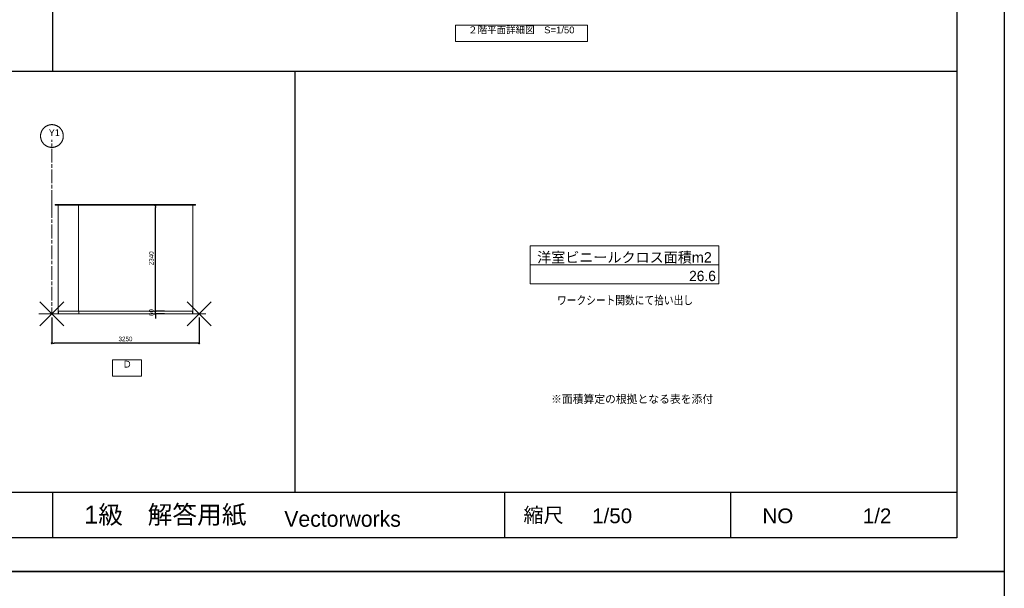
# Model space of a CAD drawing. Header units: millimetres. Extents: x -38341 to 3709, y -10682 to 48718.
# Tile 54 of 118: x -18038 to 3709, y 18647 to 31204. Entities that reach past the tile are written whole.
import ezdxf

# ---------------------------------------------------------------- set-up
doc = ezdxf.new("R2010")
doc.units = ezdxf.units.MM
doc.header["$LTSCALE"] = 50
doc.header["$PDMODE"] = 1
doc.header["$PDSIZE"] = -2
doc.linetypes.add('ISO-08 一点鎖線', pattern=[9.144, 6.096, -0.762, 1.524, -0.762])
for name, color, linetype, lineweight in [('00ライン-グリッド-番号', 7, 'Continuous', 5), ('00ライン-グリッド-番号_ハッチング', 7, 'Continuous', 5), ('02モデリング-03スラブ', 7, 'Continuous', 5), ('02モデリング-04壁-巾木', 7, 'Continuous', 5), ('02モデリング-04壁-巾木_ハッチング', 7, 'Continuous', 5), ('02モデリング-05天井', 7, 'Continuous', 5), ('02モデリング-05天井_ハッチング', 7, 'Continuous', 5), ('一般', 7, 'Continuous', 5), ('一般_ハッチング', 7, 'Continuous', 5), ('寸法', 7, 'Continuous', 5), ('洋室ビニールクロス面積算定用', 7, 'Continuous', 5), ('洋室ビニールクロス面積算定用_ハッチング', 7, 'Continuous', 5), ('解答例線', 7, 'Continuous', 5)]:
    doc.layers.add(name, color=color, linetype=linetype, lineweight=lineweight)
doc.layers.add('00ライン-グリッド-線', color=13, linetype='ISO-08 一点鎖線', lineweight=5, true_color=0xff5454)
doc.styles.add('Helvetica Neue', font='HelveticaNeue.ttc')
doc.styles.add('Osaka', font='txt', dxfattribs={"bigfont": 'Osaka'})
doc.styles.add('PT Sans Narrow', font='PTSans.ttc')
doc.styles.get("Standard").update_dxf_attribs({"font": 'txt', "bigfont": 'BIGFONT.SHX'})
doc.dimstyles.new('hiro2', dxfattribs={"dimtxt": 99.953704, "dimasz": 49.996948, "dimexe": 0, "dimexo": 75, "dimgap": 40, "dimtad": 1, "dimdsep": 46, "dimlunit": 6, "dimtxsty": 'PT Sans Narrow', "dimblk": 'DOT', "dimblk1": 'DOT', "dimblk2": 'DOT', "dimcen": 0, "dimazin": 0, "dimtfac": 0.8, "dimtix": 1, "dimtmove": 0, "dimatfit": 0, "dimldrblk": 'VW_FILLEDARROW', "dimfxl": 1, "dimfrac": 2, "dimtolj": 1, "dimarcsym": 0})

# ---------------------------------------------------------------- blocks, each defined once
blk = doc.blocks.new('_図面枠 (3D)')
at = {"layer": '解答例線', "color": 7, "linetype": 'Continuous', "lineweight": 25, "transparency": 33554687}
for p, q in [((-50, 57895), (-50, 22080)), ((-39998, 22080), (39898, 22080)), ((10660, 22080), (10660, 3475)), ((39898, 3475), (-39998, 3475)), ((-50, 3475), (-50, 1465)), ((19924, 3475), (19924, 1465)), ((29911, 3475), (29911, 1465))]:
    blk.add_line(p, q, dxfattribs=at)
at = {"layer": '解答例線', "color": 7, "linetype": 'Continuous', "lineweight": 5, "transparency": 33554687}
for p, q in [((-600, 11884), (459, 10825)), ((-600, 10825), (459, 11884)), ((5900, 11884), (6959, 10825)), ((5900, 10825), (6959, 11884))]:
    blk.add_line(p, q, dxfattribs=at)
at = {"layer": '解答例線', "color": 7, "linetype": 'Continuous', "lineweight": 25, "transparency": 33554687, "flags": 128}
for points in [[(-42100, 59380), (42000, 59380), (42000, -20), (-42100, -20)], [(-39998, 57895), (39898, 57895), (39898, 1465), (-39998, 1465)], [(-42100, -20), (42000, -20), (42000, -59420), (-42100, -59420)]]:
    blk.add_lwpolyline(points, close=True, dxfattribs=at)
at = {"layer": '解答例線', "color": 7, "linetype": 'Continuous', "lineweight": 5, "transparency": 33554687, "flags": 128}
for points in [[(17760, 23392), (23592, 23392), (23592, 24111), (17760, 24111)], [(2600, 8614), (3882, 8614), (3882, 9332), (2600, 9332)]]:
    blk.add_lwpolyline(points, close=True, dxfattribs=at)
at = {"layer": '解答例線', "color": 7, "transparency": 33554687}
for s, insert, char_height, attachment_point, line_spacing_factor, style in [('２階平面詳細図\u3000S=1/50', (20664, 24051), 300, 2, 0.25, 'Helvetica Neue'), ('D', (3256, 9288), 300, 2, 0.25, 'Helvetica Neue'), ('※面積算定の根拠となる表を添付', (25558, 7769), 350, 2, 0.25, 'Helvetica Neue'), ('1級\u3000解答用紙', (1356, 2434), 800, 4, 0.25, 'Helvetica Neue'), ('Vectorworks', (10195, 2656), 699.68, 1, 1.100739, 'PT Sans Narrow'), ('縮尺', (20760, 2434), 650, 4, 0.25, 'Helvetica Neue'), ('1/50', (23793, 2434), 650, 4, 0.25, 'Helvetica Neue'), ('NO', (31317, 2434), 650, 4, 0.25, 'Helvetica Neue'), ('1/2', (35750, 2434), 650, 4, 0.25, 'Helvetica Neue')]:
    blk.add_mtext(s, dxfattribs=dict(at, insert=insert, char_height=char_height, attachment_point=attachment_point, line_spacing_factor=line_spacing_factor, style=style))
blk = doc.blocks.new('Section-15')
at = {"layer": '02モデリング-04壁-巾木', "color": 7, "linetype": 'Continuous', "lineweight": 13, "transparency": 33554687}
blk.add_line((-2655, 3155), (-2655, 3215), dxfattribs=at)
at = {"layer": '02モデリング-04壁-巾木', "color": 7, "linetype": 'Continuous', "lineweight": 13, "transparency": 33554687, "flags": 128}
blk.add_lwpolyline([(-3105, 3155), (-145, 3155), (-145, 3215), (-3105, 3215)], dxfattribs=at)
at = {"layer": '洋室ビニールクロス面積算定用', "color": 7, "linetype": 'Continuous', "lineweight": 5, "transparency": 33554687}
for p, q in [((-2664, 3215), (-2664, 5555)), ((-2406, 5555), (-2251, 5555)), ((-136, 3215), (-136, 5555)), ((-3115, 3235), (-3115, 5338)), ((-3114, 3235), (-3114, 5338))]:
    blk.add_line(p, q, dxfattribs=at)
blk = doc.blocks.new('Section-16')
at = {"layer": '洋室ビニールクロス面積算定用_ハッチング', "linetype": 'Continuous', "lineweight": 0, "true_color": 0xffd6d6, "transparency": 33554687}
for points in [[(-3115, 5555), (-3114, 5555), (-3114, 5338), (-3114, 3235), (-3114, 3215), (-3115, 3215), (-3115, 3235), (-3115, 5338)], [(-136, 5555), (-136, 3215), (-135, 3215), (-135, 5555)]]:
    blk.add_hatch(color=254, dxfattribs=at).paths.add_polyline_path(points)
at = {"color": 255, "linetype": 'Continuous', "lineweight": 5, "transparency": 33554687}
for points, layer in [([(-3105, 3155), (-3105, 3215), (-3115, 3215), (-3115, 3155)], '02モデリング-04壁-巾木_ハッチング'), ([(-145, 3215), (-145, 3155), (-135, 3155), (-135, 3215)], '02モデリング-04壁-巾木_ハッチング'), ([(-75, 5555), (-2251, 5555), (-2406, 5555), (-3175, 5555), (-3175, 5575), (-2406, 5575), (-2251, 5575), (-75, 5575)], '02モデリング-05天井_ハッチング')]:
    blk.add_wipeout(points, dxfattribs=at).dxf.layer = layer
blk = doc.blocks.new('Section-17')
at = {"layer": '02モデリング-04壁-巾木', "color": 7, "linetype": 'Continuous', "lineweight": 13, "transparency": 33554687}
for p, q in [((-3105, 3215), (-3115, 3215)), ((-3115, 3215), (-3115, 3155)), ((-3115, 3155), (-3105, 3155)), ((-3105, 3155), (-3105, 3215)), ((-145, 3215), (-145, 3155)), ((-135, 3215), (-145, 3215)), ((-145, 3155), (-135, 3155)), ((-135, 3155), (-135, 3215))]:
    blk.add_line(p, q, dxfattribs=at)
at = {"layer": '02モデリング-05天井', "color": 7, "linetype": 'Continuous', "lineweight": 13, "transparency": 33554687}
for p, q in [((-3175, 5555), (-3175, 5575)), ((-3175, 5575), (-2406, 5575)), ((-2406, 5555), (-3175, 5555)), ((-2406, 5575), (-2251, 5575)), ((-2251, 5555), (-2406, 5555)), ((-2251, 5575), (-75, 5575)), ((-75, 5555), (-2251, 5555)), ((-75, 5575), (-75, 5555))]:
    blk.add_line(p, q, dxfattribs=at)
at = {"layer": '洋室ビニールクロス面積算定用', "color": 7, "linetype": 'Continuous', "lineweight": 5, "transparency": 33554687}
for p, q in [((-3115, 5555), (-3114, 5555)), ((-3115, 5338), (-3115, 5555)), ((-3114, 5338), (-3114, 5555)), ((-136, 5555), (-135, 5555)), ((-136, 3215), (-136, 5555)), ((-135, 3215), (-135, 5555)), ((-3115, 3235), (-3115, 5338)), ((-3114, 3235), (-3114, 5338)), ((-3115, 3215), (-3115, 3235)), ((-3115, 3215), (-3114, 3215)), ((-3114, 3215), (-3114, 3235)), ((-136, 3215), (-135, 3215))]:
    blk.add_line(p, q, dxfattribs=at)
blk = doc.blocks.new('グループ-595')
at = {"layer": '00ライン-グリッド-番号', "flags": 128}
blk.add_lwpolyline([(-193, 1662), (-189, 1666), (-184, 1671), (-180, 1675), (-176, 1680), (-171, 1684), (-167, 1688), (-162, 1692), (-157, 1696), (-152, 1700), (-148, 1703), (-142, 1707), (-137, 1710), (-132, 1714), (-127, 1717), (-121, 1720), (-116, 1723), (-111, 1726), (-105, 1728), (-99, 1731), (-94, 1733), (-88, 1735), (-82, 1738), (-76, 1739), (-70, 1741), (-64, 1743), (-58, 1744), (-52, 1746), (-46, 1747), (-40, 1748), (-34, 1749), (-28, 1750), (-22, 1750), (-16, 1751), (-10, 1751), (-3, 1751), (3, 1751), (9, 1751), (15, 1751), (21, 1750), (27, 1750), (33, 1749), (40, 1748), (46, 1747), (52, 1746), (58, 1745), (64, 1743), (70, 1741), (76, 1740), (81, 1738), (87, 1736), (93, 1733), (99, 1731), (104, 1729), (110, 1726), (115, 1723), (121, 1720), (126, 1717), (132, 1714), (137, 1711), (142, 1707), (147, 1704), (152, 1700), (157, 1696), (162, 1693), (166, 1689), (171, 1684), (175, 1680), (180, 1676), (184, 1671), (188, 1667), (192, 1662), (196, 1657), (200, 1652), (203, 1648), (207, 1642), (210, 1637), (214, 1632), (217, 1627), (220, 1621), (223, 1616), (226, 1611), (228, 1605), (231, 1599), (233, 1594), (235, 1588), (238, 1582), (239, 1576), (241, 1570), (243, 1564), (244, 1558), (246, 1552), (247, 1546), (248, 1540), (249, 1534), (250, 1528), (250, 1522), (251, 1516), (251, 1510), (251, 1503), (251, 1497), (251, 1491), (251, 1485), (250, 1479), (250, 1473), (249, 1467), (248, 1460), (247, 1454), (246, 1448), (245, 1442), (243, 1436), (241, 1430), (240, 1424), (238, 1419), (236, 1413), (233, 1407), (231, 1401), (229, 1396), (226, 1390), (223, 1385), (220, 1379), (217, 1374), (214, 1368), (211, 1363), (207, 1358), (204, 1353), (200, 1348), (196, 1343), (193, 1338), (189, 1334), (184, 1329), (180, 1325), (176, 1320), (171, 1316), (167, 1312), (162, 1308), (157, 1304), (152, 1300), (148, 1297), (142, 1293), (137, 1290), (132, 1286), (127, 1283), (121, 1280), (116, 1277), (111, 1274), (105, 1272), (99, 1269), (94, 1267), (88, 1265), (82, 1262), (76, 1261), (70, 1259), (64, 1257), (58, 1256), (52, 1254), (46, 1253), (40, 1252), (34, 1251), (28, 1250), (22, 1250), (16, 1249), (10, 1249), (3, 1249), (-3, 1249), (-9, 1249), (-15, 1249), (-21, 1250), (-27, 1250), (-33, 1251), (-40, 1252), (-46, 1253), (-52, 1254), (-58, 1255), (-64, 1257), (-70, 1259), (-76, 1260), (-81, 1262), (-87, 1264), (-93, 1267), (-99, 1269), (-104, 1271), (-110, 1274), (-115, 1277), (-121, 1280), (-126, 1283), (-132, 1286), (-137, 1289), (-142, 1293), (-147, 1296), (-152, 1300), (-157, 1304), (-162, 1307), (-166, 1311), (-171, 1316), (-175, 1320), (-180, 1324), (-184, 1329), (-188, 1333), (-192, 1338), (-196, 1343), (-200, 1348), (-203, 1352), (-207, 1358), (-210, 1363), (-214, 1368), (-217, 1373), (-220, 1379), (-223, 1384), (-226, 1389), (-228, 1395), (-231, 1401), (-233, 1406), (-235, 1412), (-238, 1418), (-239, 1424), (-241, 1430), (-243, 1436), (-244, 1442), (-246, 1448), (-247, 1454), (-248, 1460), (-249, 1466), (-250, 1472), (-250, 1478), (-251, 1484), (-251, 1490), (-251, 1497), (-251, 1503), (-251, 1509), (-251, 1515), (-250, 1521), (-250, 1527), (-249, 1533), (-248, 1540), (-247, 1546), (-246, 1552), (-245, 1558), (-243, 1564), (-241, 1570), (-240, 1576), (-238, 1581), (-236, 1587), (-233, 1593), (-231, 1599), (-229, 1604), (-226, 1610), (-223, 1615), (-220, 1621), (-217, 1626), (-214, 1632), (-211, 1637), (-207, 1642), (-204, 1647), (-200, 1652), (-196, 1657)], close=True, dxfattribs=at)
at = {"color": 255, "lineweight": 5, "transparency": 33554687}
blk.add_wipeout([(-45, 1420), (151, 1420), (151, 1688), (-45, 1688)], dxfattribs=at).dxf.layer = '00ライン-グリッド-番号_ハッチング'
at = {"layer": '00ライン-グリッド-番号', "color": 7, "transparency": 33554687, "insert": (53, 1650), "char_height": 149.9, "attachment_point": 2, "line_spacing_factor": 1.098512, "style": 'PT Sans Narrow'}
blk.add_mtext('Y1', dxfattribs=at)
blk = doc.blocks.new('グリッド線-10')
at = {"layer": '00ライン-グリッド-線', "transparency": 33554687}
blk.add_line((0, 0), (0, -2440), dxfattribs=at)
at = {"layer": '00ライン-グリッド-線', "transparency": 33554687, "flags": 128}
blk.add_lwpolyline([(0, 0), (0, 1500)], dxfattribs=at)
at = {"layer": '00ライン-グリッド-線', "color": 0, "flags": 1}
for tag in ['IFC_UUID', 'instanceID']:
    blk.add_attdef(tag, (-208, 5677), '', height=0.18, dxfattribs=at)
at = {"layer": '00ライン-グリッド-線', "color": 7, "transparency": 33554687}
blk.add_blockref('グループ-595', (0, 0), dxfattribs=at)
blk = doc.blocks.new('_Dot')
at = {"color": 0, "linetype": 'ByBlock', "lineweight": -2}
blk.add_line((-0.5, 0), (-1, 0), dxfattribs=at)
at = {"color": 0, "linetype": 'ByBlock', "const_width": 0.5}
blk.add_lwpolyline([(-0.25, 0, 1), (0.25, 0, 1)], format="xyb", close=True, dxfattribs=at)
blk = doc.blocks.new('*D750')
at = {"layer": 'Defpoints', "color": 0, "transparency": 33554687}
for p in [(-15040, 27105), (-14771, 27105), (-14768, 24765)]:
    blk.add_point(p, dxfattribs=at)
at = {"layer": '寸法', "color": 0, "linetype": 'Continuous', "lineweight": -2, "transparency": 33554687}
for p, q in [((-14846, 27105), (-15040, 27105)), ((-15040, 24815), (-15040, 27055)), ((-14843, 24765), (-15040, 24765))]:
    blk.add_line(p, q, dxfattribs=at)
at = {"layer": '寸法', "color": 0, "lineweight": -2, "xscale": 49.99694824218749, "yscale": 49.99694824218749, "zscale": 49.99694824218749}
for p, rotation in [((-15040, 27105), 90), ((-15040, 24765), 270)]:
    blk.add_blockref('_Dot', p, dxfattribs=dict(at, rotation=rotation))
at = {"layer": '寸法', "color": 0, "lineweight": 5, "transparency": 33554687, "insert": (-15131, 25935), "char_height": 100, "attachment_point": 5, "rotation": 90, "style": 'PT Sans Narrow'}
blk.add_mtext('\\A1;2340', dxfattribs=at)
blk = doc.blocks.new('VW_FILLEDARROW')
at = {"linetype": 'Continuous', "lineweight": 0, "transparency": 16777216}
blk.add_hatch(color=0, dxfattribs=at).paths.add_polyline_path([(-1.2, 0.32), (0, 0), (-1.2, -0.32), (-0.9, 0)])
at = {"color": 0, "linetype": 'Continuous', "lineweight": 5, "transparency": 16777216, "flags": 128}
blk.add_lwpolyline([(-1.2, 0.32), (0, 0), (-1.2, -0.32), (-0.9, 0)], close=True, dxfattribs=at)
blk = doc.blocks.new('*D751')
at = {"layer": 'Defpoints', "color": 0, "transparency": 33554687}
for p in [(-15040, 24765), (-14768, 24765), (-14768, 24705)]:
    blk.add_point(p, dxfattribs=at)
at = {"layer": '寸法', "color": 0, "linetype": 'Continuous', "lineweight": -2, "transparency": 33554687}
for p, q in [((-15040, 24815), (-15040, 24865)), ((-14843, 24765), (-15040, 24765)), ((-15040, 24705), (-15040, 24765)), ((-14843, 24705), (-15040, 24705)), ((-15040, 24655), (-15040, 24605))]:
    blk.add_line(p, q, dxfattribs=at)
at = {"layer": '寸法', "color": 0, "lineweight": -2, "xscale": 49.99694824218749, "yscale": 49.99694824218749, "zscale": 49.99694824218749}
for p, rotation in [((-15040, 24765), 270), ((-15040, 24705), 90)]:
    blk.add_blockref('_Dot', p, dxfattribs=dict(at, rotation=rotation))
at = {"layer": '寸法', "color": 0, "lineweight": 5, "transparency": 33554687, "insert": (-15131, 24735), "char_height": 100, "attachment_point": 5, "rotation": 90, "style": 'PT Sans Narrow'}
blk.add_mtext('\\A1;60', dxfattribs=at)
blk = doc.blocks.new('*D752')
at = {"layer": 'Defpoints', "color": 0, "transparency": 33554687}
for p in [(-17326, 24705), (-14076, 24705), (-17326, 24061)]:
    blk.add_point(p, dxfattribs=at)
at = {"layer": '寸法', "color": 0, "linetype": 'Continuous', "lineweight": -2, "transparency": 33554687}
for p, q in [((-17326, 24630), (-17326, 24061)), ((-14076, 24630), (-14076, 24061)), ((-14126, 24061), (-17276, 24061))]:
    blk.add_line(p, q, dxfattribs=at)
at = {"layer": '寸法', "color": 0, "lineweight": -2, "xscale": 49.99694824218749, "yscale": 49.99694824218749, "zscale": 49.99694824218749, "rotation": 180}
blk.add_blockref('_Dot', (-17326, 24061), dxfattribs=at)
at = {"layer": '寸法', "color": 0, "lineweight": -2, "xscale": 49.99694824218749, "yscale": 49.99694824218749, "zscale": 49.99694824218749}
blk.add_blockref('_Dot', (-14076, 24061), dxfattribs=at)
at = {"layer": '寸法', "color": 0, "lineweight": 5, "transparency": 33554687, "insert": (-15701, 24153), "char_height": 100, "attachment_point": 5, "style": 'PT Sans Narrow'}
blk.add_mtext('\\A1;3250', dxfattribs=at)
blk = doc.blocks.new('グループ-596')
at = {"color": 255, "linetype": 'Continuous', "lineweight": 5, "transparency": 33554687}
blk.add_wipeout([(212.14, 143.79), (295.42, 143.79), (295.42, 127.13), (212.14, 127.13)], dxfattribs=at).dxf.layer = '一般_ハッチング'
at = {"layer": '一般', "color": 7, "linetype": 'Continuous', "lineweight": 5, "transparency": 33554687}
for p, q in [((212.14, 143.79), (295.42, 143.79)), ((212.14, 143.79), (212.14, 135.46)), ((295.42, 143.79), (295.42, 135.46)), ((212.14, 135.46), (295.42, 135.46)), ((212.14, 135.46), (212.14, 127.13)), ((295.42, 135.46), (295.42, 127.13)), ((212.14, 127.13), (295.42, 127.13))]:
    blk.add_line(p, q, dxfattribs=at)
at = {"layer": '一般', "color": 7, "linetype": 'Continuous', "lineweight": 5, "transparency": 33554687, "flags": 128}
blk.add_lwpolyline([(212.14, 143.79), (295.42, 143.79), (295.42, 127.13), (212.14, 127.13)], close=True, dxfattribs=at)
at = {"layer": '02モデリング-03スラブ', "color": 7, "transparency": 33554687}
for s, insert, char_height, attachment_point, line_spacing_factor, style in [('洋室ビニールクロス面積m2', (253.78, 135.95), 4.5546, 8, 0.999868, 'Helvetica Neue'), ('26.6', (294.15, 128.2), 4.538, 9, 1.080085, 'PT Sans Narrow')]:
    blk.add_mtext(s, dxfattribs=dict(at, insert=insert, char_height=char_height, attachment_point=attachment_point, line_spacing_factor=line_spacing_factor, style=style))

msp = doc.modelspace()

# ---------------------------------------------------------------- block references
at = {"layer": '02モデリング-03スラブ', "color": 7, "transparency": 33554687}
msp.add_blockref('Section-15', (-14076.135, 21550.263), dxfattribs=at)
at = {"layer": '解答例線', "color": 7, "transparency": 33554687, "xscale": 0.5, "yscale": 0.5, "zscale": 0.5}
msp.add_blockref('_図面枠 (3D)', (-17290.959, 19028.052), dxfattribs=at)

# ---------------------------------------------------------------- texts
at = {"layer": '一般', "color": 7, "transparency": 33554687, "insert": (-4668.406, 24987.215), "char_height": 186.4945, "attachment_point": 5, "line_spacing_factor": 1.12472, "style": 'Osaka'}
msp.add_mtext('ワークシート関数にて拾い出し', dxfattribs=at)

# ---------------------------------------------------------------- next in the draw order: block references
at = {"layer": '02モデリング-03スラブ', "color": 7, "transparency": 33554687}
msp.add_blockref('Section-16', (-14076.135, 21550.263), dxfattribs=at)
at = {"layer": '02モデリング-03スラブ', "color": 7, "transparency": 33554687, "xscale": 50, "yscale": 50, "zscale": 50}
msp.add_blockref('グループ-596', (-17369.202, 19018.052), dxfattribs=at)

# ---------------------------------------------------------------- next in the draw order: linework, layer by layer
at = {"layer": '一般', "color": 7, "linetype": 'Continuous', "lineweight": 5, "transparency": 33554687}
msp.add_line((-17617.252, 24705.263), (-13924.652, 24705.263), dxfattribs=at)

# ---------------------------------------------------------------- next in the draw order: block references
at = {"layer": '02モデリング-03スラブ', "color": 7, "transparency": 33554687}
msp.add_blockref('Section-17', (-14076.135, 21550.263), dxfattribs=at)

# ---------------------------------------------------------------- next in the draw order: dimensions: what is measured, and where the dimension line sits
at = {"layer": '寸法', "color": 7, "linetype": 'Continuous', "lineweight": 5, "transparency": 33554687}
for base, p1, p2, picture, middle in [((-15039.571, 27105.263), (-14767.954, 24765.263), (-14771.235, 27105.263), '*D750', (-15131.178, 25935.263)), ((-15039.571, 24765.263), (-14767.954, 24705.263), (-14767.954, 24765.263), '*D751', (-15131.178, 24735.263))]:
    dim = msp.add_linear_dim(base=base, p1=p1, p2=p2, angle=270, dimstyle='hiro2', override={"dimpost": '<>', "dimtxsty": 'PT Sans Narrow', "dimtmove": 2}, dxfattribs=at)
    dim.commit()
    dim.dimension.update_dxf_attribs({"geometry": picture, "text_midpoint": middle})

# ---------------------------------------------------------------- next in the draw order: block references
at = {"layer": '00ライン-グリッド-線'}
msp.add_blockref('グリッド線-10', (-17326.135, 27135.263), dxfattribs=at)

# ---------------------------------------------------------------- next in the draw order: dimensions: what is measured, and where the dimension line sits
at = {"layer": '寸法', "color": 7, "linetype": 'Continuous', "lineweight": 5, "transparency": 33554687}
dim = msp.add_linear_dim(base=(-17326.135, 24061.439), p1=(-14076.135, 24705.263), p2=(-17326.135, 24705.263), dimstyle='hiro2', override={"dimpost": '<>', "dimtxsty": 'PT Sans Narrow', "dimtmove": 2}, dxfattribs=at)
dim.commit()
dim.dimension.update_dxf_attribs({"geometry": '*D752', "text_midpoint": (-15701.135, 24153.047)})

doc.saveas('drawing.dxf')
